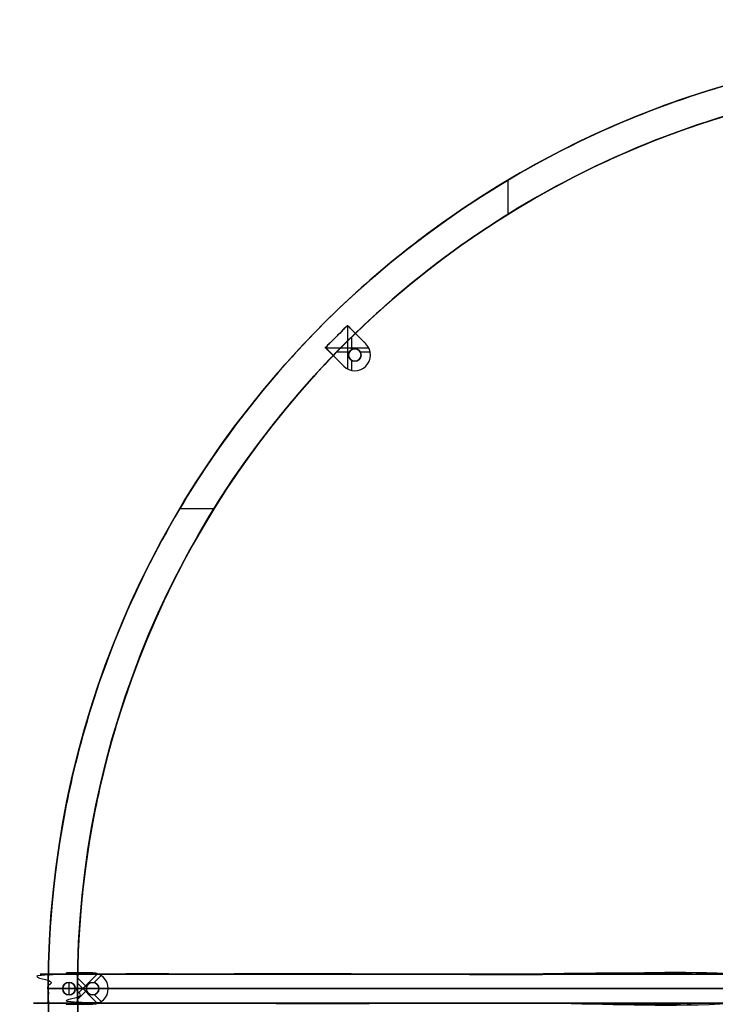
# Model space of a CAD drawing. Extents: x -540 to 387, y -411 to 516.
# Tile 2 of 4: x -540 to -207, y 45 to 516. Entities that reach past the tile are written whole.
import ezdxf

# ---------------------------------------------------------------- set-up
doc = ezdxf.new("R2010")
doc.units = 0
doc.header["$MEASUREMENT"] = 0
doc.layers.add('IGES_LEVEL_1', color=7, linetype='Continuous')
doc.layers.add('IGES_LEVEL_3', color=7, linetype='Continuous')

msp = doc.modelspace()

# ---------------------------------------------------------------- linework, layer by layer
at = {"layer": 'IGES_LEVEL_1', "color": 253}
for p, q in [((-353.06, 389.62, 11.62), (-353.06, 389.62, -2.38)), ((-512.46, 52.59, -2.38), (359.54, 52.59, -2.38)), ((-512.46, 52.59, 11.62), (359.54, 52.59, 11.62)), ((-512.46, 52.59, 11.62), (-512.46, 52.59, -2.38)), ((-512.46, 52.59, -2.38), (-512.46, 52.59, 11.62))]:
    msp.add_line(p, q, dxfattribs=at)
at = {"layer": 'IGES_LEVEL_1', "color": 7}
for p, q in [((-512.46, 52.59, -2.38), (-512.46, 52.59, 11.62)), ((-512.46, 52.59, 11.62), (-512.46, 52.59, -2.38)), ((-512.46, 52.59, -2.38), (-512.46, 52.59, 11.62)), ((-512.46, 52.59, -2.38), (-512.46, 52.59, 11.62))]:
    msp.add_line(p, q, dxfattribs=at)
at = {"layer": 'IGES_LEVEL_1', "color": 253}
msp.add_circle((-76.46, 52.59, -2.38), 436, dxfattribs=at)
at = {"layer": 'IGES_LEVEL_1', "color": 7}
for centre in [(-76.46, 52.59, -2.38), (-76.46, 52.59, 11.62), (-76.46, 52.59, -2.38)]:
    msp.add_circle(centre, 436, dxfattribs=at)
for centre, start, end in [((-76.46, 52.59, -2.38), 0, 180), ((-76.46, 52.59, 11.62), 0, 180), ((-76.46, 52.59, 11.62), 0, 180), ((-76.46, 52.59, -2.38), 0, 180), ((-76.46, 52.59, -2.38), 0, 180), ((-76.46, 52.59, 11.62), 0, 180), ((-76.46, 52.59, -2.38), 180, 360), ((-76.46, 52.59, 11.62), 180, 360), ((-76.46, 52.59, 11.62), 180, 360), ((-76.46, 52.59, -2.38), 180, 360), ((-76.46, 52.59, -2.38), 180, 360), ((-76.46, 52.59, 11.62), 180, 360)]:
    msp.add_arc(centre, 436, start, end, dxfattribs=at)
at = {"layer": 'IGES_LEVEL_1', "color": 253}
for centre, radius, start, end in [((-76.46, 52.59, 11.62), 436, 0, 180), ((-76.46, 52.59, -2.38), 436, 0, 180), ((-76.46, 52.59, 4.62), 436, 0, 180), ((-76.42, 52.51, 11.62), 436.09, 106.8767, 123.7483), ((-76.46, 52.59, 11.62), 436, 123.75, 129.375), ((-76.37, 52.5, 11.62), 436.13, 129.3767, 140.6233), ((-76.39, 52.54, 11.62), 436.09, 140.6256, 146.2494), ((-76.38, 52.55, 11.62), 436.09, 146.2517, 163.1233), ((-76.21, 52.53, 11.62), 436.26, 163.1267, 168.7483), ((-76.2, 52.55, 11.62), 436.26, 168.7517, 174.3733), ((-76.72, 52.6, 11.62), 435.74, 174.3733, 180.0017), ((-76.2, 52.6, 11.62), 436.26, 180.0017, 185.6233), ((-76.46, 52.59, -2.38), 436, 180, 360), ((-76.46, 52.59, 11.62), 436, 180, 360), ((-76.46, 52.59, 4.62), 436, 180, 360)]:
    msp.add_arc(centre, radius, start, end, dxfattribs=at)
at = {"layer": 'IGES_LEVEL_3', "color": 253}
for p, q in [((-306.26, 423.12, 11.62), (-306.26, 439.49, 11.62)), ((-383.17, 369.91, 13.62), (-393.78, 359.3, 13.62)), ((-393.78, 359.3, 11.62), (-383.17, 369.91, 11.62)), ((-383.17, 369.91, 12.62), (-393.78, 359.3, 12.62)), ((-383.17, 369.91, 13.62), (-393.78, 359.3, 13.62)), ((-383.17, 369.91, 11.62), (-393.78, 359.3, 11.62)), ((-383.17, 369.91, 11.62), (-383.17, 369.91, 13.62)), ((-374.33, 361.07, 13.62), (-383.17, 369.91, 13.62)), ((-383.17, 369.91, 13.62), (-383.17, 369.91, 11.62)), ((-383.17, 369.91, 11.62), (-374.33, 361.07, 11.62)), ((-374.33, 361.07, 12.62), (-383.17, 369.91, 12.62)), ((-374.33, 361.07, 13.62), (-383.17, 369.91, 13.62)), ((-379.41, 366.15, 11.62), (-383.17, 369.91, 11.62)), ((-382.96, 349.04, 13.62), (-382.96, 369.69, 13.62)), ((-388.47, 364.6, 13.62), (-388.47, 364.6, 11.62)), ((-381.08, 358.4, 11.62), (-381.08, 364.53, 11.62)), ((-374.33, 361.07, 11.62), (-379.41, 366.15, 11.62)), ((-378.75, 365.49, 13.62), (-378.75, 365.49, 11.62)), ((-393.78, 359.3, 13.62), (-384.94, 350.46, 13.62)), ((-384.94, 350.46, 11.62), (-393.78, 359.3, 11.62)), ((-393.78, 359.3, 11.62), (-393.78, 359.3, 13.62)), ((-393.78, 359.3, 12.62), (-384.94, 350.46, 12.62)), ((-393.78, 359.3, 13.62), (-393.78, 359.3, 11.62)), ((-393.78, 359.3, 13.62), (-384.94, 350.46, 13.62)), ((-393.78, 359.3, 11.62), (-390.02, 355.54, 11.62)), ((-372.91, 359.09, 13.62), (-393.56, 359.09, 13.62)), ((-379.64, 358.77, 11.62), (-379.64, 358.77, 13.62)), ((-379.64, 358.77, 13.62), (-379.64, 358.77, 11.62)), ((-374.33, 361.07, 11.62), (-374.33, 361.07, 13.62)), ((-374.33, 361.07, 11.62), (-374.33, 361.07, 13.62)), ((-390.02, 355.54, 11.62), (-384.94, 350.46, 11.62)), ((-389.36, 354.88, 13.62), (-389.36, 354.88, 11.62)), ((-382.27, 357.21, 11.62), (-388.4, 357.21, 11.62)), ((-382.58, 355.18, 13.62), (-382.58, 355.18, 11.62)), ((-381.95, 357.67, 13.62), (-381.95, 357.67, 11.62)), ((-377.32, 357.67, 13.62), (-377.32, 357.67, 11.62)), ((-372.28, 357.21, 11.62), (-377, 357.21, 11.62)), ((-376.69, 355.18, 13.62), (-376.69, 355.18, 11.62)), ((-372.28, 357.23, 13.62), (-372.28, 357.23, 11.62)), ((-384.94, 350.46, 13.62), (-384.94, 350.46, 11.62)), ((-384.94, 350.46, 13.62), (-384.94, 350.46, 11.62)), ((-381.08, 348.41, 11.62), (-381.08, 353.13, 11.62)), ((-381.05, 353.12, 13.62), (-381.05, 353.12, 11.62)), ((-379.64, 352.77, 13.62), (-379.64, 352.77, 11.62)), ((-379.64, 352.77, 11.62), (-379.64, 352.77, 13.62)), ((-378.22, 353.12, 13.62), (-378.22, 353.12, 11.62)), ((-374.33, 350.46, 13.62), (-374.33, 350.46, 11.62)), ((-381.1, 348.41, 13.62), (-381.1, 348.41, 11.62)), ((-424.32, 338.07, 11.62), (-424.32, 338.07, -2.38)), ((-413.49, 329.19, 11.62), (-413.49, 329.19, -2.38)), ((-463.36, 282.39, 11.62), (-446.99, 282.39, 11.62)), ((-526.46, 59.59, 267.62), (-83.46, 59.59, 267.62)), ((-526.46, 45.59, 267.62), (-526.46, 59.59, 267.62)), ((-526.46, 59.59, 267.62), (-526.46, 45.59, 267.62)), ((-526.46, 45.59, 11.62), (-526.46, 59.59, 11.62)), ((-526.46, 59.59, 11.62), (-526.46, 59.59, 267.62)), ((-526.46, 59.59, 139.62), (-526.46, 45.59, 139.62)), ((-526.41, 59.59, 11.62), (-526.46, 59.59, 11.62)), ((-526.46, 59.59, 11.62), (-526.46, 52.59, 11.62)), ((-526.46, 59.59, 267.62), (-83.46, 59.59, 267.62)), ((-526.46, 59.59, 11.62), (-526.46, 59.59, 267.62)), ((-517.71, 59.59, 11.62), (-526.46, 59.59, 11.62)), ((-526.46, 59.59, 139.62), (-512.46, 59.59, 139.62)), ((-526.43, 59.59, 11.62), (-526.43, 57.56, 11.62)), ((-517.71, 59.59, 11.62), (-526.41, 59.59, 11.62)), ((-517.71, 60.09, 13.62), (-517.71, 59.59, 13.62)), ((-517.71, 59.59, 11.62), (-517.71, 60.09, 11.62)), ((-517.71, 60.09, 11.62), (-517.71, 60.09, 13.62)), ((-517.71, 60.09, 12.62), (-517.71, 59.59, 12.62)), ((-505.21, 60.09, 13.62), (-517.71, 60.09, 13.62)), ((-517.71, 60.09, 13.62), (-517.71, 60.09, 11.62)), ((-517.71, 60.09, 11.62), (-505.21, 60.09, 11.62)), ((-505.21, 60.09, 12.62), (-517.71, 60.09, 12.62)), ((-517.71, 60.09, 13.62), (-517.71, 59.59, 13.62)), ((-505.21, 60.09, 13.62), (-517.71, 60.09, 13.62)), ((-517.71, 60.09, 11.62), (-517.71, 59.59, 11.62)), ((-512.4, 60.09, 11.62), (-517.71, 60.09, 11.62)), ((-517.71, 59.84, 13.62), (-517.71, 59.84, 11.62)), ((-517.71, 59.59, 13.62), (-517.71, 59.59, 11.62)), ((-517.71, 59.59, 13.62), (-512.46, 59.59, 13.62)), ((-512.46, 59.59, 13.62), (-517.71, 59.59, 13.62)), ((-517.71, 59.59, 13.62), (-517.71, 59.59, 11.62)), ((-516.91, 59.59, 13.62), (-517.41, 60.09, 13.62)), ((-502.81, 59.7, 13.62), (-512.46, 50.04, 13.62)), ((-512.46, 59.59, 13.62), (-512.46, 45.59, 13.62)), ((-512.46, 45.59, 253.62), (-512.46, 59.59, 253.62)), ((-512.46, 59.59, 253.62), (-512.46, 59.59, 13.62)), ((-512.46, 59.59, 13.62), (-512.46, 45.59, 13.62)), ((-512.46, 45.59, 133.62), (-512.46, 59.59, 133.62)), ((-512.46, 59.59, 253.62), (-512.46, 45.59, 253.62)), ((-83.46, 59.59, 253.62), (-512.46, 59.59, 253.62)), ((-512.46, 59.59, 253.62), (-512.46, 59.59, 13.62)), ((-83.46, 59.59, 253.62), (-512.46, 59.59, 253.62)), ((-508.09, 53.43, 11.62), (-512.43, 57.77, 11.62)), ((-505.21, 60.09, 11.62), (-512.4, 60.09, 11.62)), ((-511.46, 60.09, 13.62), (-511.46, 60.09, 11.62)), ((-505.21, 60.09, 11.62), (-505.21, 60.09, 13.62)), ((-505.21, 60.09, 11.62), (-505.21, 60.09, 13.62)), ((-501.03, 58.82, 11.62), (-504.37, 55.47, 11.62)), ((-499.42, 57.35, 13.62), (-499.42, 57.35, 11.62)), ((-304.96, 59.59, 267.62), (-304.96, 59.59, 253.62)), ((-526.46, 56.07, 11.62), (-526.45, 56.07, 11.62)), ((-519.46, 52.59, 267.62), (-526.46, 52.59, 267.62)), ((-526.46, 52.59, 267.62), (-526.46, 52.59, 11.62)), ((-526.46, 52.59, 11.62), (-526.46, 45.59, 11.62)), ((-526.46, 52.59, -2.38), (-512.46, 52.59, -2.38)), ((-513.46, 52.59, 265.62), (-519.46, 52.59, 265.62)), ((-519.4, 53.18, 265.62), (-519.4, 53.18, 267.62)), ((-517.88, 55.24, 265.62), (-517.88, 55.24, 267.62)), ((-516.46, 49.59, 265.62), (-516.46, 55.59, 265.62)), ((-516.46, 55.59, 265.62), (-516.46, 55.59, 267.62)), ((-516.46, 55.59, 267.62), (-516.46, 55.59, 265.62)), ((-515.05, 55.24, 265.62), (-515.05, 55.24, 267.62)), ((-513.52, 53.18, 265.62), (-513.52, 53.18, 267.62)), ((360.54, 52.59, 267.62), (-513.46, 52.59, 267.62)), ((-502.81, 45.49, 13.62), (-512.46, 55.14, 13.62)), ((-512.46, 52.59, 253.62), (-512.46, 52.59, 13.62)), ((-512.46, 52.59, 253.62), (359.54, 52.59, 253.62)), ((-508.16, 52.01, 13.62), (-508.16, 52.01, 11.62)), ((-507.53, 54.5, 13.62), (-507.53, 54.5, 11.62)), ((-505.21, 55.59, 11.62), (-505.21, 55.59, 13.62)), ((-505.21, 55.59, 13.62), (-505.21, 55.59, 11.62)), ((-502.89, 54.5, 13.62), (-502.89, 54.5, 11.62)), ((-502.27, 52.01, 13.62), (-502.27, 52.01, 11.62)), ((-526.46, 49.11, 11.62), (-526.45, 49.11, 11.62)), ((-526.43, 47.63, 11.62), (-526.43, 45.59, 11.62)), ((-518.78, 50.69, 265.62), (-518.78, 50.69, 267.62)), ((-516.46, 49.59, 267.62), (-516.46, 49.59, 265.62)), ((-516.46, 49.59, 265.62), (-516.46, 49.59, 267.62)), ((-514.14, 50.69, 265.62), (-514.14, 50.69, 267.62)), ((-508.09, 51.75, 11.62), (-512.43, 47.41, 11.62)), ((-506.63, 49.95, 13.62), (-506.63, 49.95, 11.62)), ((-505.21, 49.59, 13.62), (-505.21, 49.59, 11.62)), ((-505.21, 49.59, 11.62), (-505.21, 49.59, 13.62)), ((-501.03, 46.37, 11.62), (-504.37, 49.71, 11.62)), ((-503.8, 49.95, 13.62), (-503.8, 49.95, 11.62)), ((-497.86, 51.13, 13.62), (-497.86, 51.13, 11.62)), ((-83.46, 45.59, 267.62), (-526.46, 45.59, 267.62)), ((-526.46, 45.59, 267.62), (-526.46, 45.59, 11.62)), ((-526.46, 45.59, 11.62), (-526.41, 45.59, 11.62)), ((-517.71, 45.59, 11.62), (-526.46, 45.59, 11.62)), ((-526.46, 45.59, 267.62), (-83.46, 45.59, 267.62)), ((-526.46, 45.59, 11.62), (-526.46, 45.59, 267.62)), ((-526.46, 45.59, 139.62), (-512.46, 45.59, 139.62)), ((-526.41, 45.59, 11.62), (-517.71, 45.59, 11.62)), ((-517.71, 45.59, 13.62), (-517.71, 45.09, 13.62)), ((-512.46, 45.59, 13.62), (-517.71, 45.59, 13.62)), ((-517.71, 45.59, 13.62), (-517.71, 45.09, 13.62)), ((-517.71, 45.09, 11.62), (-517.71, 45.59, 11.62)), ((-517.71, 45.59, 11.62), (-517.71, 45.59, 13.62)), ((-517.71, 45.59, 12.62), (-517.71, 45.09, 12.62)), ((-517.71, 45.59, 13.62), (-517.71, 45.59, 11.62)), ((-512.46, 45.59, 13.62), (-517.71, 45.59, 13.62)), ((-517.71, 45.59, 11.62), (-517.71, 45.09, 11.62)), ((-517.71, 45.34, 13.62), (-517.71, 45.34, 11.62)), ((-517.71, 45.09, 13.62), (-505.21, 45.09, 13.62)), ((-505.21, 45.09, 11.62), (-517.71, 45.09, 11.62)), ((-517.71, 45.09, 11.62), (-517.71, 45.09, 13.62)), ((-517.71, 45.09, 12.62), (-505.21, 45.09, 12.62)), ((-517.71, 45.09, 13.62), (-505.21, 45.09, 13.62)), ((-517.71, 45.09, 13.62), (-517.71, 45.09, 11.62)), ((-517.71, 45.09, 11.62), (-512.4, 45.09, 11.62)), ((-516.91, 45.59, 13.62), (-517.41, 45.09, 13.62)), ((-512.46, 45.59, 13.62), (-512.46, 45.59, 253.62)), ((-512.46, 45.59, 253.62), (-83.46, 45.59, 253.62)), ((-512.46, 45.59, 253.62), (-512.46, 45.59, 13.62)), ((-83.46, 45.59, 253.62), (-512.46, 45.59, 253.62)), ((-512.4, 45.09, 11.62), (-505.21, 45.09, 11.62)), ((-511.46, 45.09, 13.62), (-511.46, 45.09, 11.62)), ((-505.21, 45.09, 13.62), (-505.21, 45.09, 11.62)), ((-505.21, 45.09, 13.62), (-505.21, 45.09, 11.62)), ((-501.68, 45.98, 13.62), (-501.68, 45.98, 11.62)), ((-304.96, 45.59, 267.62), (-304.96, 45.59, 253.62))]:
    msp.add_line(p, q, dxfattribs=at)
at = {"layer": 'IGES_LEVEL_3', "color": 7}
for p, q in [((-383.17, 369.91, 13.62), (-393.78, 359.3, 13.62)), ((-383.17, 369.91, 11.62), (-393.78, 359.3, 11.62)), ((-383.17, 369.91, 13.62), (-393.78, 359.3, 13.62)), ((-383.17, 369.91, 11.62), (-393.78, 359.3, 11.62)), ((-383.17, 369.91, 13.62), (-383.17, 369.91, 11.62)), ((-374.33, 361.07, 13.62), (-383.17, 369.91, 13.62)), ((-379.41, 366.15, 11.62), (-383.17, 369.91, 11.62)), ((-383.17, 369.91, 13.62), (-383.17, 369.91, 11.62)), ((-374.33, 361.07, 13.62), (-383.17, 369.91, 13.62)), ((-379.41, 366.15, 11.62), (-383.17, 369.91, 11.62)), ((-374.33, 361.07, 11.62), (-379.41, 366.15, 11.62)), ((-374.33, 361.07, 11.62), (-379.41, 366.15, 11.62)), ((-374.33, 361.07, 11.62), (-379.41, 366.15, 11.62)), ((-393.78, 359.3, 13.62), (-393.78, 359.3, 11.62)), ((-393.78, 359.3, 13.62), (-384.94, 350.46, 13.62)), ((-393.78, 359.3, 11.62), (-390.02, 355.54, 11.62)), ((-393.78, 359.3, 13.62), (-393.78, 359.3, 11.62)), ((-393.78, 359.3, 13.62), (-384.94, 350.46, 13.62)), ((-393.78, 359.3, 11.62), (-390.02, 355.54, 11.62)), ((-379.64, 358.77, 13.62), (-379.64, 358.77, 11.62)), ((-379.64, 358.77, 11.62), (-379.64, 358.77, 13.62)), ((-379.64, 358.77, 13.62), (-379.64, 358.77, 11.62)), ((-379.64, 358.77, 13.62), (-379.64, 358.77, 11.62)), ((-374.33, 361.07, 11.62), (-374.33, 361.07, 13.62)), ((-374.33, 361.07, 11.62), (-374.33, 361.07, 13.62)), ((-374.33, 361.07, 11.62), (-374.33, 361.07, 13.62)), ((-390.02, 355.54, 11.62), (-384.94, 350.46, 11.62)), ((-390.02, 355.54, 11.62), (-384.94, 350.46, 11.62)), ((-390.02, 355.54, 11.62), (-384.94, 350.46, 11.62)), ((-384.94, 350.46, 13.62), (-384.94, 350.46, 11.62)), ((-384.94, 350.46, 13.62), (-384.94, 350.46, 11.62)), ((-384.94, 350.46, 13.62), (-384.94, 350.46, 11.62)), ((-379.64, 352.77, 11.62), (-379.64, 352.77, 13.62)), ((-379.64, 352.77, 13.62), (-379.64, 352.77, 11.62)), ((-379.64, 352.77, 11.62), (-379.64, 352.77, 13.62)), ((-379.64, 352.77, 11.62), (-379.64, 352.77, 13.62)), ((-526.46, 59.59, 267.62), (-526.46, 45.59, 267.62)), ((-526.46, 59.59, 11.62), (-526.46, 52.59, 11.62)), ((-526.46, 59.59, 267.62), (-83.46, 59.59, 267.62)), ((-526.46, 59.59, 11.62), (-526.46, 59.59, 267.62)), ((-526.41, 59.59, 11.62), (-526.46, 59.59, 11.62)), ((-526.46, 59.59, 267.62), (-526.46, 45.59, 267.62)), ((-526.46, 59.59, 11.62), (-526.46, 52.59, 11.62)), ((-526.46, 59.59, 267.62), (-83.46, 59.59, 267.62)), ((-526.46, 59.59, 11.62), (-526.46, 59.59, 267.62)), ((-526.41, 59.59, 11.62), (-526.46, 59.59, 11.62)), ((-517.71, 59.59, 11.62), (-526.41, 59.59, 11.62)), ((-517.71, 59.59, 11.62), (-526.41, 59.59, 11.62)), ((-517.71, 60.09, 13.62), (-517.71, 60.09, 11.62)), ((-505.21, 60.09, 13.62), (-517.71, 60.09, 13.62)), ((-517.71, 60.09, 13.62), (-517.71, 59.59, 13.62)), ((-517.71, 60.09, 11.62), (-517.71, 59.59, 11.62)), ((-512.4, 60.09, 11.62), (-517.71, 60.09, 11.62)), ((-517.71, 60.09, 13.62), (-517.71, 60.09, 11.62)), ((-505.21, 60.09, 13.62), (-517.71, 60.09, 13.62)), ((-505.21, 60.09, 13.62), (-517.71, 60.09, 13.62)), ((-517.71, 60.09, 13.62), (-517.71, 59.59, 13.62)), ((-517.71, 60.09, 11.62), (-517.71, 59.59, 11.62)), ((-512.4, 60.09, 11.62), (-517.71, 60.09, 11.62)), ((-517.71, 59.59, 13.62), (-517.71, 59.59, 11.62)), ((-512.46, 59.59, 13.62), (-517.71, 59.59, 13.62)), ((-517.71, 59.59, 13.62), (-517.71, 59.59, 11.62)), ((-512.46, 59.59, 13.62), (-517.71, 59.59, 13.62)), ((-512.46, 59.59, 13.62), (-512.46, 45.59, 13.62)), ((-512.46, 59.59, 253.62), (-512.46, 45.59, 253.62)), ((-512.46, 59.59, 253.62), (-512.46, 59.59, 13.62)), ((-83.46, 59.59, 253.62), (-512.46, 59.59, 253.62)), ((-512.46, 59.59, 13.62), (-512.46, 45.59, 13.62)), ((-512.46, 59.59, 253.62), (-512.46, 45.59, 253.62)), ((-512.46, 59.59, 253.62), (-512.46, 59.59, 13.62)), ((-83.46, 59.59, 253.62), (-512.46, 59.59, 253.62)), ((-505.21, 60.09, 11.62), (-512.4, 60.09, 11.62)), ((-505.21, 60.09, 11.62), (-512.4, 60.09, 11.62)), ((-505.21, 60.09, 11.62), (-512.4, 60.09, 11.62)), ((-505.21, 60.09, 11.62), (-505.21, 60.09, 13.62)), ((-505.21, 60.09, 11.62), (-505.21, 60.09, 13.62)), ((-505.21, 60.09, 11.62), (-505.21, 60.09, 13.62)), ((-526.46, 52.59, 11.62), (-526.46, 45.59, 11.62)), ((-526.46, 52.59, 11.62), (-526.46, 45.59, 11.62)), ((-512.46, 52.59, 11.62), (-526.46, 52.59, 11.62)), ((-526.46, 52.59, 267.62), (-526.46, 52.59, 11.62)), ((373.54, 52.59, 267.62), (-526.46, 52.59, 267.62)), ((-516.46, 55.59, 267.62), (-516.46, 55.59, 265.62)), ((-516.46, 55.59, 265.62), (-516.46, 55.59, 267.62)), ((-516.46, 55.59, 267.62), (-516.46, 55.59, 265.62)), ((-516.46, 55.59, 267.62), (-516.46, 55.59, 265.62)), ((359.54, 52.59, 253.62), (-512.46, 52.59, 253.62)), ((-512.46, 52.59, 253.62), (-512.46, 52.59, 11.62)), ((-505.21, 55.59, 13.62), (-505.21, 55.59, 11.62)), ((-505.21, 55.59, 11.62), (-505.21, 55.59, 13.62)), ((-505.21, 55.59, 13.62), (-505.21, 55.59, 11.62)), ((-505.21, 55.59, 13.62), (-505.21, 55.59, 11.62)), ((-516.46, 49.59, 265.62), (-516.46, 49.59, 267.62)), ((-516.46, 49.59, 267.62), (-516.46, 49.59, 265.62)), ((-516.46, 49.59, 265.62), (-516.46, 49.59, 267.62)), ((-516.46, 49.59, 265.62), (-516.46, 49.59, 267.62)), ((-505.21, 49.59, 11.62), (-505.21, 49.59, 13.62)), ((-505.21, 49.59, 13.62), (-505.21, 49.59, 11.62)), ((-505.21, 49.59, 11.62), (-505.21, 49.59, 13.62)), ((-505.21, 49.59, 11.62), (-505.21, 49.59, 13.62)), ((-526.46, 45.59, 267.62), (-83.46, 45.59, 267.62)), ((-526.46, 45.59, 11.62), (-526.46, 45.59, 267.62)), ((-526.41, 45.59, 11.62), (-526.46, 45.59, 11.62)), ((-526.46, 45.59, 267.62), (-83.46, 45.59, 267.62)), ((-526.46, 45.59, 11.62), (-526.46, 45.59, 267.62)), ((-526.41, 45.59, 11.62), (-526.46, 45.59, 11.62)), ((-526.41, 45.59, 11.62), (-517.71, 45.59, 11.62)), ((-526.41, 45.59, 11.62), (-517.71, 45.59, 11.62)), ((-517.71, 45.59, 13.62), (-517.71, 45.09, 13.62)), ((-517.71, 45.59, 13.62), (-517.71, 45.59, 11.62)), ((-512.46, 45.59, 13.62), (-517.71, 45.59, 13.62)), ((-517.71, 45.59, 11.62), (-517.71, 45.09, 11.62)), ((-517.71, 45.59, 13.62), (-517.71, 45.09, 13.62)), ((-517.71, 45.59, 13.62), (-517.71, 45.59, 11.62)), ((-512.46, 45.59, 13.62), (-517.71, 45.59, 13.62)), ((-517.71, 45.59, 11.62), (-517.71, 45.09, 11.62)), ((-517.71, 45.09, 13.62), (-505.21, 45.09, 13.62)), ((-517.71, 45.09, 13.62), (-517.71, 45.09, 11.62)), ((-517.71, 45.09, 11.62), (-512.4, 45.09, 11.62)), ((-517.71, 45.09, 13.62), (-505.21, 45.09, 13.62)), ((-517.71, 45.09, 13.62), (-517.71, 45.09, 11.62)), ((-517.71, 45.09, 11.62), (-512.4, 45.09, 11.62)), ((-517.71, 45.09, 11.62), (-512.4, 45.09, 11.62)), ((-512.46, 45.59, 253.62), (-512.46, 45.59, 13.62)), ((-83.46, 45.59, 253.62), (-512.46, 45.59, 253.62)), ((-512.46, 45.59, 253.62), (-512.46, 45.59, 13.62)), ((-83.46, 45.59, 253.62), (-512.46, 45.59, 253.62)), ((-512.4, 45.09, 11.62), (-505.21, 45.09, 11.62)), ((-512.4, 45.09, 11.62), (-505.21, 45.09, 11.62)), ((-512.4, 45.09, 11.62), (-505.21, 45.09, 11.62)), ((-505.21, 45.09, 13.62), (-505.21, 45.09, 11.62)), ((-505.21, 45.09, 13.62), (-505.21, 45.09, 11.62)), ((-505.21, 45.09, 13.62), (-505.21, 45.09, 11.62))]:
    msp.add_line(p, q, dxfattribs=at)
for centre, radius in [((-76.46, 52.59, -2.38), 450), ((-76.46, 52.59, -2.38), 450), ((-76.46, 52.59, -2.38), 436), ((-76.46, 52.59, -2.38), 436), ((-379.64, 355.77, 13.62), 3), ((-379.64, 355.77, 11.62), 3), ((-516.46, 52.59, 265.62), 3), ((-516.46, 52.59, 267.62), 3), ((-505.21, 52.59, 13.62), 3), ((-505.21, 52.59, 11.62), 3)]:
    msp.add_circle(centre, radius, dxfattribs=at)
at = {"layer": 'IGES_LEVEL_3', "color": 253}
for centre, radius in [((-76.46, 52.59, -2.38), 436), ((-379.64, 355.77, 13.62), 3), ((-379.64, 355.77, 11.62), 3), ((-516.46, 52.59, 265.62), 3), ((-516.46, 52.59, 267.62), 3), ((-505.21, 52.59, 13.62), 3), ((-505.21, 52.59, 11.62), 3)]:
    msp.add_circle(centre, radius, dxfattribs=at)
at = {"layer": 'IGES_LEVEL_3', "color": 7}
for centre, radius, start, end in [((-76.46, 52.59, -2.38), 450, 90, 270), ((-76.46, 52.59, 11.62), 450, 90, 270), ((-76.46, 52.59, -2.38), 450, 90, 270), ((-76.46, 52.59, -2.38), 450, 90, 270), ((-76.46, 52.59, 11.62), 450, 90.8913, 179.1087), ((-76.46, 52.59, 11.62), 450, 90.8913, 179.1087), ((-76.46, 52.59, 11.62), 450, 90.8913, 179.1087), ((-76.46, 52.59, -2.38), 436, 90, 270), ((-76.46, 52.59, 11.62), 436, 90, 269.0144), ((-76.46, 52.59, -2.38), 436, 90, 270), ((-76.46, 52.59, -2.38), 436, 90, 270), ((-76.46, 52.59, 11.62), 436, 90.9856, 134.0144), ((-76.46, 52.59, 11.62), 436, 90.9856, 134.0144), ((-76.46, 52.59, 11.62), 436, 90.9856, 134.0144), ((-76.46, 52.59, 11.62), 436, 134.0144, 135.9856), ((-76.46, 52.59, 11.62), 436, 134.0144, 135.9856), ((-76.46, 52.59, 11.62), 436, 134.0144, 135.9856), ((-379.64, 355.77, 13.62), 7.5, 225, 45), ((-379.64, 355.77, 11.62), 7.5, 225, 45), ((-379.64, 355.77, 11.62), 7.5, 225, 45), ((-379.64, 355.77, 13.62), 7.5, 225, 45), ((-379.64, 355.77, 13.62), 7.5, 225, 45), ((-379.64, 355.77, 13.62), 7.5, 225, 45), ((-379.64, 355.77, 11.62), 7.5, 225, 45), ((-379.64, 355.77, 11.62), 7.5, 225, 45), ((-379.64, 355.77, 13.62), 3, 90, 270), ((-379.64, 355.77, 11.62), 3, 90, 270), ((-379.64, 355.77, 11.62), 3, 90, 270), ((-379.64, 355.77, 13.62), 3, 90, 270), ((-379.64, 355.77, 13.62), 3, 90, 270), ((-379.64, 355.77, 11.62), 3, 90, 270), ((-379.64, 355.77, 13.62), 3, 270, 90), ((-379.64, 355.77, 11.62), 3, 270, 90), ((-379.64, 355.77, 11.62), 3, 270, 90), ((-379.64, 355.77, 13.62), 3, 270, 90), ((-379.64, 355.77, 13.62), 3, 270, 90), ((-379.64, 355.77, 11.62), 3, 270, 90), ((-76.46, 52.59, 11.62), 436, 135.9856, 179.0144), ((-76.46, 52.59, 11.62), 436, 135.9856, 179.0144), ((-76.46, 52.59, 11.62), 436, 135.9856, 179.0144), ((-76.46, 52.59, 11.62), 450, 179.1087, 180), ((-76.46, 52.59, 11.62), 450, 179.1087, 180), ((-76.46, 52.59, 11.62), 450, 179.1087, 180), ((-76.46, 52.59, 11.62), 436, 179.0144, 180.9856), ((-76.46, 52.59, 11.62), 436, 179.0144, 180.9856), ((-76.46, 52.59, 11.62), 436, 179.0144, 180.9856), ((-505.21, 52.59, 13.62), 7.5, 270, 90), ((-505.21, 52.59, 11.62), 7.5, 270, 90), ((-505.21, 52.59, 11.62), 7.5, 270, 90), ((-505.21, 52.59, 13.62), 7.5, 270, 90), ((-505.21, 52.59, 13.62), 7.5, 270, 90), ((-505.21, 52.59, 13.62), 7.5, 270, 90), ((-505.21, 52.59, 11.62), 7.5, 270, 90), ((-505.21, 52.59, 11.62), 7.5, 270, 90), ((-76.46, 52.59, 11.62), 450, 180, 180.8913), ((-76.46, 52.59, 11.62), 450, 180, 180.8913), ((-76.46, 52.59, 11.62), 450, 180, 180.8913), ((-516.46, 52.59, 265.62), 3, 90, 270), ((-516.46, 52.59, 267.62), 3, 90, 270), ((-516.46, 52.59, 267.62), 3, 90, 270), ((-516.46, 52.59, 265.62), 3, 90, 270), ((-516.46, 52.59, 265.62), 3, 90, 270), ((-516.46, 52.59, 267.62), 3, 90, 270), ((-516.46, 52.59, 265.62), 3, 270, 90), ((-516.46, 52.59, 267.62), 3, 270, 90), ((-516.46, 52.59, 267.62), 3, 270, 90), ((-516.46, 52.59, 265.62), 3, 270, 90), ((-516.46, 52.59, 265.62), 3, 270, 90), ((-516.46, 52.59, 267.62), 3, 270, 90), ((-505.21, 52.59, 13.62), 3, 90, 270), ((-505.21, 52.59, 11.62), 3, 90, 270), ((-505.21, 52.59, 11.62), 3, 90, 270), ((-505.21, 52.59, 13.62), 3, 90, 270), ((-505.21, 52.59, 13.62), 3, 90, 270), ((-505.21, 52.59, 11.62), 3, 90, 270), ((-505.21, 52.59, 13.62), 3, 270, 90), ((-505.21, 52.59, 11.62), 3, 270, 90), ((-505.21, 52.59, 11.62), 3, 270, 90), ((-505.21, 52.59, 13.62), 3, 270, 90), ((-505.21, 52.59, 13.62), 3, 270, 90), ((-505.21, 52.59, 11.62), 3, 270, 90), ((-76.46, 52.59, 11.62), 450, 180.8913, 269.1087), ((-76.46, 52.59, 11.62), 450, 180.8913, 269.1087), ((-76.46, 52.59, 11.62), 450, 180.8913, 269.1087)]:
    msp.add_arc(centre, radius, start, end, dxfattribs=at)
at = {"layer": 'IGES_LEVEL_3', "color": 253}
for centre, radius, start, end in [((-76.46, 52.59, -2.38), 450, 90, 270), ((-76.46, 52.59, 11.62), 450, 90, 270), ((-76.46, 52.59, 4.62), 450, 90, 270), ((-76.46, 52.59, 11.62), 450, 90.8913, 179.1087), ((-76.46, 52.59, 11.62), 436, 90, 269.0144), ((-76.46, 52.59, -2.38), 436, 90, 270), ((-76.46, 52.59, 4.62), 436, 90, 270), ((-76.46, 52.59, 11.62), 436, 90.9856, 134.0144), ((-76.42, 52.51, -2.38), 450.09, 106.8767, 123.7483), ((-76.41, 52.52, -2.38), 450.09, 123.7506, 129.3744), ((-76.37, 52.5, -2.38), 450.14, 129.3767, 140.6233), ((-76.46, 52.59, 11.62), 436, 134.0144, 135.9856), ((-379.64, 355.77, 11.62), 7.5, 225, 45), ((-379.64, 355.77, 13.62), 7.5, 225, 45), ((-379.64, 355.77, 12.62), 7.5, 225, 45), ((-379.64, 355.77, 13.62), 7.5, 225, 45), ((-379.64, 355.77, 11.62), 7.5, 225, 45), ((-379.64, 355.77, 13.62), 3, 90, 270), ((-379.64, 355.77, 11.62), 3, 90, 270), ((-379.64, 355.77, 12.62), 3, 90, 270), ((-379.64, 355.77, 11.62), 3, 270, 90), ((-379.64, 355.77, 13.62), 3, 270, 90), ((-379.64, 355.77, 12.62), 3, 270, 90), ((-76.46, 52.59, 11.62), 436, 135.9856, 179.0144), ((-76.46, 52.59, -2.38), 450, 140.625, 146.25), ((-76.38, 52.55, -2.38), 450.09, 146.2517, 163.1233), ((-76.37, 52.57, -2.38), 450.09, 163.1256, 168.7494), ((-76.19, 52.55, -2.38), 450.27, 168.7517, 174.3733), ((-76.33, 52.59, -2.38), 450.14, 174.3767, 185.6233), ((-76.46, 52.59, 11.62), 450, 179.1087, 180), ((-76.46, 52.59, 11.62), 436, 179.0144, 180.9856), ((-505.21, 52.59, 11.62), 7.5, 270, 90), ((-505.21, 52.59, 13.62), 7.5, 270, 90), ((-505.21, 52.59, 12.62), 7.5, 270, 90), ((-505.21, 52.59, 13.62), 7.5, 270, 90), ((-505.21, 52.59, 11.62), 7.5, 270, 90), ((-76.46, 52.59, 11.62), 450, 180, 180.8913), ((-516.46, 52.59, 265.62), 3, 90, 270), ((-516.46, 52.59, 267.62), 3, 90, 270), ((-516.46, 52.59, 266.62), 3, 90, 270), ((-516.46, 52.59, 267.62), 3, 270, 90), ((-516.46, 52.59, 265.62), 3, 270, 90), ((-516.46, 52.59, 266.62), 3, 270, 90), ((-505.21, 52.59, 13.62), 3, 90, 270), ((-505.21, 52.59, 11.62), 3, 90, 270), ((-505.21, 52.59, 12.62), 3, 90, 270), ((-505.21, 52.59, 11.62), 3, 270, 90), ((-505.21, 52.59, 13.62), 3, 270, 90), ((-505.21, 52.59, 12.62), 3, 270, 90), ((-76.46, 52.59, 11.62), 450, 180.8913, 269.1087)]:
    msp.add_arc(centre, radius, start, end, dxfattribs=at)
at = {"layer": 'IGES_LEVEL_3', "color": 7}
for points in [[(373.54, 59.59, 267.62), (373.54, 45.59, 267.62), (-69.46, 45.59, 267.62), (-69.46, -397.41, 267.62), (-83.46, -397.41, 267.62), (-83.46, 45.59, 267.62), (-526.46, 45.59, 267.62), (-526.46, 59.59, 267.62), (-83.46, 59.59, 267.62), (-83.46, 502.59, 267.62), (-69.46, 502.59, 267.62), (-69.46, 59.59, 267.62), (373.54, 59.59, 267.62)], [(359.54, 45.59, 253.62), (359.54, 59.59, 253.62), (-69.46, 59.59, 253.62), (-69.46, 488.59, 253.62), (-83.46, 488.59, 253.62), (-83.46, 59.59, 253.62), (-512.46, 59.59, 253.62), (-512.46, 45.59, 253.62), (-83.46, 45.59, 253.62), (-83.46, -383.41, 253.62), (-69.46, -383.41, 253.62), (-69.46, 45.59, 253.62), (359.54, 45.59, 253.62)], [(-383.17, 369.91, 11.62), (-383.17, 369.91, 13.62), (-393.78, 359.3, 13.62), (-393.78, 359.3, 11.62), (-383.17, 369.91, 11.62)], [(-379.41, 366.15, 11.62), (-383.17, 369.91, 11.62), (-393.78, 359.3, 11.62), (-390.02, 355.54, 11.62)], [(-374.33, 361.07, 13.62), (-383.17, 369.91, 13.62), (-393.78, 359.3, 13.62), (-384.94, 350.46, 13.62)], [(-526.41, 59.59, 11.62), (-526.46, 59.59, 11.62), (-526.46, 52.59, 11.62)], [(-512.4, 60.09, 11.62), (-517.71, 60.09, 11.62), (-517.71, 59.59, 11.62), (-526.41, 59.59, 11.62)], [(-517.71, 60.09, 13.62), (-517.71, 59.59, 13.62), (-512.46, 59.59, 13.62), (-512.46, 45.59, 13.62), (-517.71, 45.59, 13.62), (-517.71, 45.09, 13.62), (-505.21, 45.09, 13.62)], [(-517.71, 59.59, 11.62), (-517.71, 60.09, 11.62), (-517.71, 60.09, 13.62), (-517.71, 59.59, 13.62), (-517.71, 59.59, 11.62)], [(-512.46, 45.59, 253.62), (-512.46, 59.59, 253.62), (-512.46, 59.59, 13.62), (-512.46, 45.59, 13.62), (-512.46, 45.59, 253.62)], [(-526.46, 52.59, 11.62), (-526.46, 45.59, 11.62), (-526.41, 45.59, 11.62)], [(-526.41, 45.59, 11.62), (-517.71, 45.59, 11.62), (-517.71, 45.09, 11.62)], [(-517.71, 45.09, 13.62), (-517.71, 45.09, 11.62), (-517.71, 45.59, 11.62), (-517.71, 45.59, 13.62), (-517.71, 45.09, 13.62)]]:
    msp.add_open_spline(points, degree=1, dxfattribs=at)
for points, knots in [([(-374.33, 361.07, 11.62), (-374.33, 361.07, 13.62), (-383.17, 369.91, 13.62), (-383.17, 369.91, 11.62), (-374.33, 361.07, 11.62)], [0, 0, 1, 2, 3, 5, 5]), ([(-393.78, 359.3, 11.62), (-393.78, 359.3, 13.62), (-384.94, 350.46, 13.62), (-384.94, 350.46, 11.62), (-393.78, 359.3, 11.62)], [0, 0, 1, 2, 3, 5, 5]), ([(-512.46, 59.59, 13.62), (-517.71, 59.59, 13.62), (-517.71, 59.59, 11.62), (-526.46, 59.59, 11.62), (-526.46, 59.59, 267.62), (-83.46, 59.59, 267.62), (-83.46, 59.59, 253.62), (-512.46, 59.59, 253.62), (-512.46, 59.59, 13.62)], [0, 0, 1, 2, 4, 5, 6, 7, 8, 9, 9]), ([(-526.46, 45.59, 11.62), (-526.46, 59.59, 11.62), (-526.46, 59.59, 267.62), (-526.46, 45.59, 267.62), (-526.46, 45.59, 11.62)], [0, 0, 2, 3, 4, 5, 5]), ([(-505.21, 60.09, 11.62), (-505.21, 60.09, 13.62), (-517.71, 60.09, 13.62), (-517.71, 60.09, 11.62), (-505.21, 60.09, 11.62)], [0, 0, 1, 2, 3, 5, 5]), ([(-517.71, 45.59, 11.62), (-526.46, 45.59, 11.62), (-526.46, 45.59, 267.62), (-83.46, 45.59, 267.62), (-83.46, 45.59, 253.62), (-512.46, 45.59, 253.62), (-512.46, 45.59, 13.62), (-517.71, 45.59, 13.62), (-517.71, 45.59, 11.62)], [0, 0, 2, 3, 4, 5, 6, 7, 8, 9, 9]), ([(-517.71, 45.09, 11.62), (-517.71, 45.09, 13.62), (-505.21, 45.09, 13.62), (-505.21, 45.09, 11.62), (-517.71, 45.09, 11.62)], [0, 0, 1, 2, 3, 5, 5])]:
    msp.add_open_spline(points, degree=1, knots=knots, dxfattribs=at)

doc.saveas('drawing.dxf')
